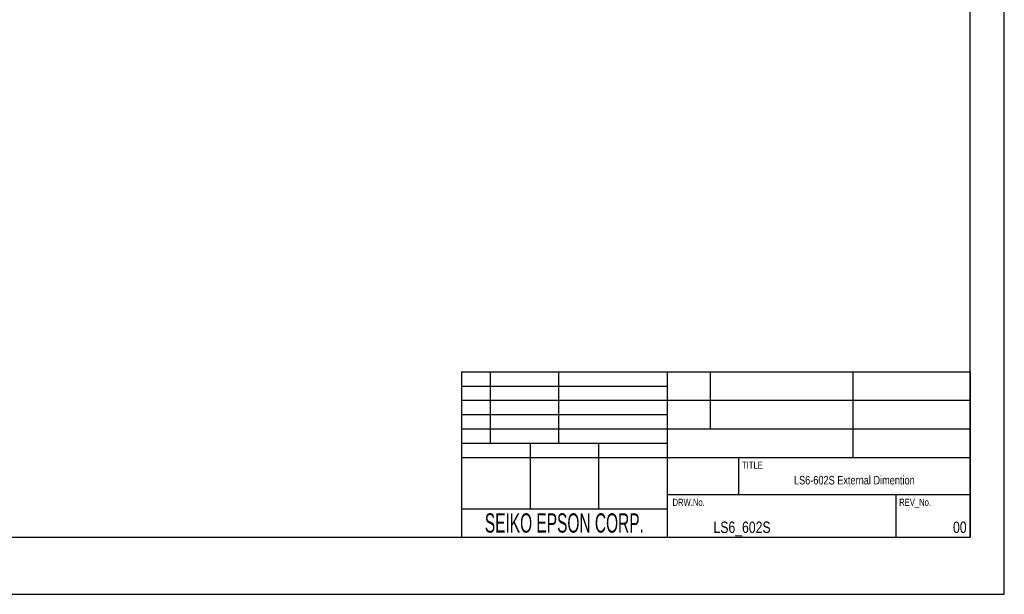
# Model space of a CAD drawing. Extents: x 0 to 3364, y 0 to 2376.
# Tile 74 of 83: x 1985 to 3364, y 0 to 805. Entities that reach past the tile are written whole.
import ezdxf
from ezdxf.enums import TextEntityAlignment as Align

# ---------------------------------------------------------------- set-up
doc = ezdxf.new("R2010")
doc.units = 0
doc.header["$LTSCALE"] = 185.02
doc.layers.get('0').update_dxf_attribs({"linetype": 'CONTINUOUS'})
doc.styles.get("Standard").update_dxf_attribs({"font": 'txt', "width": 0.8})

msp = doc.modelspace()

# ---------------------------------------------------------------- linework, layer by layer
at = {"color": 7, "linetype": 'CONTINUOUS'}
for p, q in [((3364, 0), (3364, 2376)), ((3316, 80), (3316, 2296)), ((2604, 312), (3316, 312)), ((2604, 312), (2604, 80)), ((2644, 312), (2644, 212)), ((2740, 312), (2740, 212)), ((2892, 312), (2892, 80)), ((2952, 312), (2952, 232)), ((3152, 312), (3152, 192)), ((3316, 312), (3316, 80)), ((2604, 292), (2892, 292)), ((2604, 272), (3316, 272)), ((2604, 252), (2892, 252)), ((2604, 232), (3316, 232)), ((2604, 212), (2892, 212)), ((2700, 212), (2700, 120)), ((2796, 212), (2796, 120)), ((2604, 192), (3316, 192)), ((2992, 192), (2992, 140)), ((2892, 140), (3316, 140)), ((3212, 140), (3212, 80)), ((2604, 120), (2892, 120)), ((120, 80), (3316, 80)), ((2604, 80), (3316, 80)), ((0, 0), (3364, 0))]:
    msp.add_line(p, q, dxfattribs=at)

# ---------------------------------------------------------------- texts
at = {"color": 2, "linetype": 'CONTINUOUS', "width": 0.8}
for s, height, p in [('TITLE', 10, (2996.8, 176)), ('REV_No.', 10, (3216.8, 124)), ('LS6_602S', 16, (2956.8, 86))]:
    msp.add_text(s, height=height, dxfattribs=at).set_placement(p)
for s, height, p in [('LS6-602S External Dimention', 12, (3154, 154)), ('DRW.No.', 10, (2922, 124))]:
    msp.add_text(s, height=height, dxfattribs=at).set_placement(p, align=Align.CENTER)
at = {"color": 7, "linetype": 'CONTINUOUS', "width": 0.6}
msp.add_text('SEIKO EPSON CORP.', height=27, dxfattribs=at).set_placement((2748, 86.5), align=Align.CENTER)
at = {"color": 2, "linetype": 'CONTINUOUS', "width": 0.8}
msp.add_text('00', height=16, dxfattribs=at).set_placement((3311.2, 86), align=Align.RIGHT)

doc.saveas('drawing.dxf')
